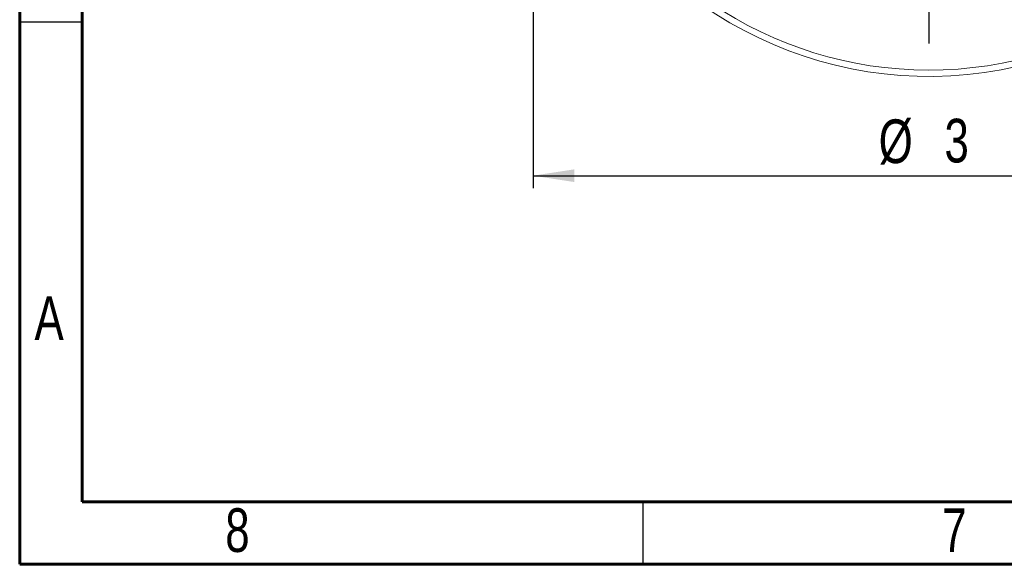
# Model space of a CAD drawing. Header units: inches. Extents: x 0.6 to 16.3, y 0.2 to 11.5.
# Tile 1 of 16: x 0.6 to 3.7, y 0.2 to 1.9. Entities that reach past the tile are written whole.
import ezdxf

# ---------------------------------------------------------------- set-up
doc = ezdxf.new("R2010")
doc.units = ezdxf.units.IN
doc.header["$MEASUREMENT"] = 0
doc.layers.add('FORMAT', color=7, linetype='Continuous')
doc.styles.add('SLDTEXTSTYLE0', font='TXT', dxfattribs={"width": 0.75})
doc.dimstyles.new('SLDDIMSTYLE1', dxfattribs={"dimtxt": 0.137795, "dimasz": 0.13, "dimexe": 0, "dimexo": 0.0625, "dimgap": 0.034449, "dimtad": 1, "dimlfac": 1.2, "dimrnd": 1e-09, "dimzin": 12, "dimdsep": 46, "dimlunit": 5, "dimtxsty": 'SLDTEXTSTYLE0', "dimsah": 1, "dimcen": 0.09, "dimadec": 0, "dimazin": 3, "dimtfac": 1, "dimtofl": 0, "dimtmove": 0, "dimatfit": 3, "dimfxl": 0, "dimfrac": 2, "dimtolj": 1, "dimtzin": 12, "dimarcsym": 0})

# ---------------------------------------------------------------- blocks, each defined once
blk = doc.blocks.new('_D_1')
at = {"layer": 'FORMAT'}
for p, q in [((2.2115, 2.9476), (2.2115, 1.3842)), ((4.7115, 2.9476), (4.7115, 1.3842)), ((2.2115, 1.4236), (4.7115, 1.4236))]:
    blk.add_line(p, q, dxfattribs=at)
for points in [[(2.2115, 1.4236), (2.3415, 1.4036), (2.3415, 1.4436)], [(4.7115, 1.4236), (4.5815, 1.4436), (4.5815, 1.4036)]]:
    blk.add_solid(points, dxfattribs=at)
at = {"layer": 'FORMAT', "char_height": 0.1378, "attachment_point": 1, "style": 'SLDTEXTSTYLE0'}
for s, insert in [('%%c', (3.303, 1.6012)), ('3', (3.5108, 1.6033))]:
    blk.add_mtext(s, dxfattribs=dict(at, insert=insert))
blk = doc.blocks.new('SW_CENTERMARKSYMBOL_0')
at = {"layer": 'FORMAT', "color": 0}
for p, q in [((0, 0.164), (0, 1.1464)), ((0, 0), (0, 0.082)), ((-0.164, 0), (-1.1464, 0)), ((0, 0), (-0.082, 0)), ((0, 0), (0, -0.082)), ((0, 0), (0.082, 0)), ((0.164, 0), (1.1464, 0)), ((0, -0.164), (0, -1.1464))]:
    blk.add_line(p, q, dxfattribs=at)

msp = doc.modelspace()

# ---------------------------------------------------------------- linework, layer by layer
at = {"color": 7, "linetype": 'Continuous', "lineweight": 60}
for p, q in [((0.59055118, 0.19685039), (0.59055118, 11.49606299)), ((0.78740157, 0.39370079), (0.78740157, 11.2992126)), ((16.14173228, 0.39370079), (0.78740157, 0.39370079)), ((16.33858268, 0.19685039), (0.59055118, 0.19685039))]:
    msp.add_line(p, q, dxfattribs=at)
at = {"color": 7, "linetype": 'Continuous', "lineweight": 30}
for p, q in [((0.59055118, 1.90944882), (0.78740157, 1.90944882)), ((2.55905512, 0.19685039), (2.55905512, 0.39370079))]:
    msp.add_line(p, q, dxfattribs=at)
at = {"color": 8, "linetype": 'Continuous', "lineweight": 15}
msp.add_arc((3.46152186, 2.98699021), 1.230124, 206.14243696, 50.61049157, dxfattribs=at)
at = {"color": 7, "linetype": 'Continuous', "lineweight": 15}
msp.add_arc((3.46152186, 2.98699021), 1.25, 206.04440037, 0, dxfattribs=at)

# ---------------------------------------------------------------- block references
at = {"layer": 'FORMAT'}
msp.add_blockref('SW_CENTERMARKSYMBOL_0', (3.46152186, 2.98699021), dxfattribs=at)

# ---------------------------------------------------------------- texts
at = {"color": 7, "linetype": 'Continuous', "lineweight": 0, "char_height": 0.13779528, "attachment_point": 2, "style": 'SLDTEXTSTYLE0'}
for s, insert in [('A', (0.68347414, 1.04287699)), ('8', (1.27814004, 0.37358565)), ('7', (3.54191956, 0.37358565))]:
    msp.add_mtext(s, dxfattribs=dict(at, insert=insert))

# ---------------------------------------------------------------- dimensions: what is measured, and where the dimension line sits
at = {"layer": 'FORMAT'}
dim = msp.add_linear_dim(base=(4.71152186, 1.4235659), p1=(2.21152186, 2.98699021), p2=(4.71152186, 2.98699021), text='%%c<>', dimstyle='SLDDIMSTYLE1', dxfattribs=at)
dim.commit()
dim.dimension.update_dxf_attribs({"geometry": '_D_1', "text_midpoint": (3.45776512, 1.4235659), "dimtype": 160})

doc.saveas('drawing.dxf')
